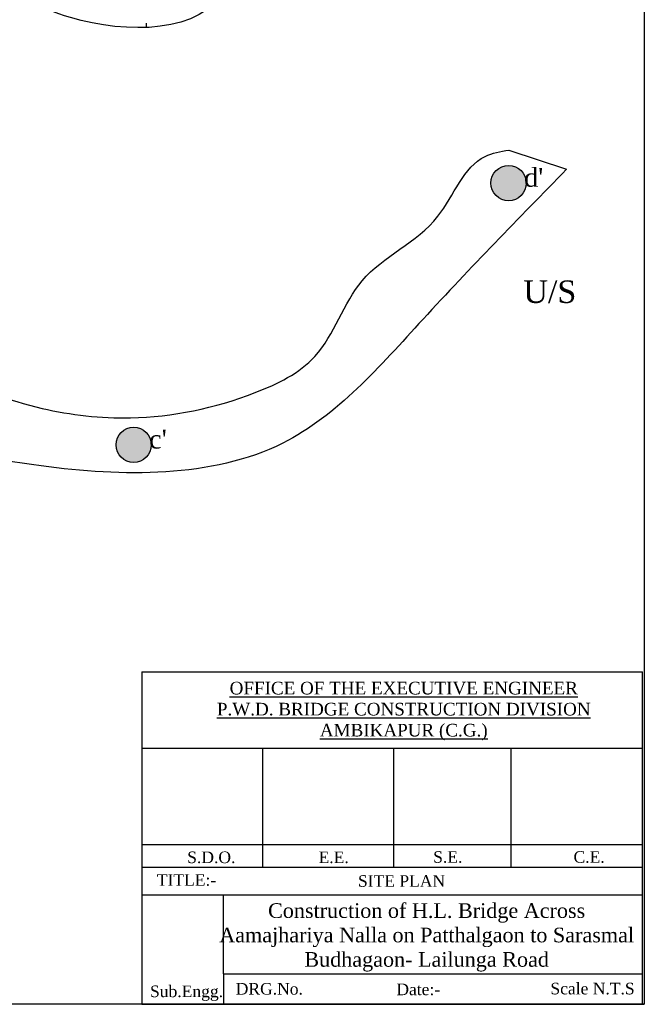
# Model space of a CAD drawing. Header units: millimetres. Extents: x 14920 to 17824, y -2560 to 951.
# Tile 4 of 6: x 16992 to 17824, y -2560 to -1249. Entities that reach past the tile are written whole.
import ezdxf

# ---------------------------------------------------------------- set-up
doc = ezdxf.new("R2010")
doc.units = ezdxf.units.MM
doc.linetypes.add('ACAD_ISO10W100', pattern=[18, 12, -3, 0, -3])
doc.styles.get("Standard").update_dxf_attribs({"font": 'times.ttf', "height": 6})

msp = doc.modelspace()

# ---------------------------------------------------------------- hatches: boundary and pattern name
at = {"ltscale": 100}
h = msp.add_hatch(dxfattribs=at)
h.set_pattern_fill('CROSS', color=256, scale=10, style=0)
h.set_pattern_definition([(0, (0, 0), (63.5, 63.5), [31.75, -95.25]), (90, (15.875, -15.875), (-63.5, 63.5), [31.75, -95.25])])
edge = h.paths.add_edge_path()
edge.add_spline(control_points=[(16518.87276441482, -1195.090802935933), (16526.0879638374, -1196.000260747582), (16554.08296943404, -1196.129357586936), (16595.22448784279, -1163.237776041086), (16666.04619664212, -1199.286184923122), (16739.12494647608, -1191.078331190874), (16839.09322803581, -1192.826533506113), (16948.66430635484, -1192.909064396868), (17074.92925646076, -1268.191103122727), (17288.16055298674, -1269.057914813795), (17272.6623141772, -1093.888048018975), (17152.88458244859, -1053.985354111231), (17075.40580442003, -928.552510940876), (16957.26021401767, -759.3736749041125), (16778.47381524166, -847.3474061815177), (16690.27449316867, -725.7876066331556), (16544.42229240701, -733.6141641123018), (16455.42787558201, -755.3641301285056), (16396.85844582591, -770.3961113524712)], knot_values=[17.76710338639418, 17.76710338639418, 17.76710338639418, 17.76710338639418, 39.81067706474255, 103.8408107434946, 150.7020833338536, 259.5447544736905, 319.9199606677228, 453.2922709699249, 572.7027299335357, 781.6901086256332, 887.9507285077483, 966.6522694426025, 1131.287347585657, 1336.535728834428, 1472.91469306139, 1611.122525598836, 1704.898339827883, 1888.357898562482, 1888.357898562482, 1888.357898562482, 1888.357898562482], degree=3, periodic=0)
edge.add_spline(control_points=[(16396.85844582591, -770.3961113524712), (16404.65758366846, -780.7348102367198), (16421.97107777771, -804.9991874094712), (16432.08138924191, -847.6420336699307), (16453.09401224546, -883.9712322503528), (16451.0005627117, -919.1314056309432), (16461.27244714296, -968.8523975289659), (16462.7101825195, -1008.758612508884), (16463.7343282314, -1037.18510852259)], knot_values=[358.2927312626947, 358.2927312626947, 358.2927312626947, 358.2927312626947, 396.3657892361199, 450.9516744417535, 486.3611474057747, 519.2398434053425, 553.5887186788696, 638.6446480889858, 638.6446480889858, 638.6446480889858, 638.6446480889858], degree=3, periodic=0)
edge.add_line((16463.7343282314, -1037.185108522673), (16463.7343282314, -1088.978481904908))
edge.add_arc((16464.31860412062, -1104.400077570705), 15.43265988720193, 88.71857804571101, 92.16971962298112, ccw=False)
edge.add_arc((16465.6609317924, -1088.994544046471), 0.9974759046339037, 68.66341281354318, 178.6634127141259, ccw=False)
edge.add_arc((16481.25556634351, -1093.330917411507), 16.1161467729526, 50.93013461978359, 160.9301345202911, ccw=False)
edge.add_arc((16496.26397273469, -1083.540364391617), 5.562276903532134, 40.70486514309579, 150.7048650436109, ccw=False)
edge.add_arc((16513.22100495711, -1090.183738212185), 16.36485616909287, 31.12537476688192, 141.1253746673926, ccw=False)
edge.add_arc((16532.03620918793, -1086.439886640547), 6.733100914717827, 25.547056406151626, 135.5470563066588, ccw=False)
edge.add_arc((16544.02953351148, -1093.417772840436), 11.51841143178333, 10.919305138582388, 120.91930503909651, ccw=False)
edge.add_arc((16551.40088896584, -1106.027693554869), 15.30717346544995, -34.90983141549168, 75.09016848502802, ccw=False)
edge.add_arc((16562.6403792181, -1118.593150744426), 4.025586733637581, -39.03930753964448, 70.96069236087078, ccw=False)
edge.add_arc((16562.8447408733, -1124.819780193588), 4.707913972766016, -58.3698446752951, 51.630155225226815, ccw=False)
edge.add_arc((16555.32159889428, -1136.34393110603), 12.50307353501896, -73.0513075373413, 36.9486923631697, ccw=False)
edge.add_arc((16545.68448021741, -1145.078681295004), 13.66794345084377, 236.35100860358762, 346.3510085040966, ccw=False)
edge.add_arc((16524.2148624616, -1146.388841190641), 17.1598855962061, 251.86161513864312, 324.0768876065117, ccw=False)
edge.add_line((16518.87276441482, -1162.696007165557), (16518.87276441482, -1195.090802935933))
edge = h.paths.add_edge_path()
edge.add_spline(control_points=[(16232.75136124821, -1948.301198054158), (16240.98745708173, -1925.352988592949), (16260.83138476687, -1875.479012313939), (16307.84360473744, -1756.424481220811), (16359.80370394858, -1664.830617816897), (16397.6365505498, -1598.139894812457)], knot_values=[0, 0, 0, 0, 71.5738906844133, 157.1105421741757, 386.1780830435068, 386.1780830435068, 386.1780830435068, 386.1780830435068], degree=3, periodic=0)
edge.add_line((16397.63655054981, -1598.139894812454), (16397.6365505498, -1466.461510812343))
edge.add_line((16397.6365505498, -1466.461510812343), (16397.6365505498, -1406.118729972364))
edge.add_spline(control_points=[(16397.63655054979, -1406.118729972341), (16392.30317845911, -1394.098832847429), (16384.65891647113, -1383.034448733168), (16375.34460206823, -1373.131963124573)], knot_values=[39.80065549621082, 39.80065549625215, 39.80065549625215, 39.80065549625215, 79.44158506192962, 79.44158506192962, 79.44158506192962, 79.44158506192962], degree=3, periodic=0)
edge.add_arc((16368.01731493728, -1361.594045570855), 13.66794345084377, 236.35100860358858, 302.41805805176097, ccw=False)
edge.add_arc((16346.54769718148, -1362.904205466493), 17.15988559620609, 251.86161513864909, 324.0768876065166, ccw=False)
edge.add_line((16341.2055991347, -1379.211371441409), (16341.20559913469, -1417.165790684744))
edge.add_line((16341.20559913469, -1417.165790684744), (16330.98073653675, -1417.165790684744))
edge.add_line((16330.98073653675, -1417.165790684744), (16330.98073653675, -1374.134232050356))
edge.add_arc((16322.36007201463, -1365.534876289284), 12.17640243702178, 215.0000000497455, 315.0709001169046, ccw=False)
edge.add_arc((16301.43541771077, -1361.13905844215), 15.79278908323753, 203.8978881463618, 313.8978880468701, ccw=False)
edge.add_arc((16283.86644301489, -1359.945234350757), 8.211586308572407, 182.4069939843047, 292.40699388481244, ccw=False)
edge.add_arc((16282.56990266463, -1346.564932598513), 15.3654798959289, 133.2841425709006, 243.28414247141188, ccw=False)
edge.add_arc((16275.365028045, -1330.623765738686), 5.805604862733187, 125.00000004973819, 234.99999995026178, ccw=False)
edge.add_arc((16286.6514388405, -1320.915441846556), 15.43265988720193, 183.0100176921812, 198.718577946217, ccw=False)
edge.add_spline(control_points=[(16271.24007032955, -1321.725819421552), (16268.23023849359, -1321.345732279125), (16265.22695771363, -1321.05053918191), (16262.23711597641, -1320.842458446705)], knot_values=[191.0681012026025, 191.0681012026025, 191.0681012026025, 191.0681012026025, 199.8164339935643, 199.8164339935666, 199.8164339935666, 199.8164339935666], degree=3, periodic=0)
edge.add_spline(control_points=[(16262.23711597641, -1320.842458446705), (16251.5627333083, -1321.111211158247), (16240.88544211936, -1321.431924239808), (16230.21793002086, -1321.737849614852)], knot_values=[7514.707804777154, 7514.707804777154, 7514.707804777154, 7514.707804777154, 7641.265976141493, 7641.265976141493, 7641.265976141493, 7641.265976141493], degree=3, periodic=0)
edge.add_spline(control_points=[(16230.21793002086, -1321.737849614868), (16179.57315486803, -1327.800560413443), (16049.34918799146, -1399.874559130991), (15769.68866954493, -1382.066622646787), (15318.21948382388, -1638.89679686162), (15632.66200023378, -2011.20760888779), (15901.38941156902, -2024.688016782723), (16058.04671763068, -1923.949365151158), (16153.93764469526, -1982.921091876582), (16204.28181128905, -1963.075939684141), (16232.75136124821, -1948.301198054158)], knot_values=[231.5295088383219, 231.5295088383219, 231.5295088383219, 231.5295088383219, 384.2126156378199, 651.5223976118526, 1108.0048633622, 1466.517567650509, 1721.167214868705, 1893.212018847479, 1943.035006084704, 2036.698310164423, 2036.698310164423, 2036.698310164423, 2036.698310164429], degree=3, periodic=0)
h.paths.add_polyline_path([(16141.76007143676, -1819.205225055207, -0.5205670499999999), (16150.82763842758, -1818.299383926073, -0.5205670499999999), (16177.57696825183, -1820.111069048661, -0.5205670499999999), (16188.4580448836, -1821.922751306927, -0.5205670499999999), (16205.68642404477, -1829.622412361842, -0.5205670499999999), (16214.30061362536, -1853.174313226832, -0.5205670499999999), (16216.11412952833, -1859.515209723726, -0.5205670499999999), (16215.66075211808, -1867.21486791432, -0.5205670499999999), (16209.31345585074, -1886.69047796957, -0.52056705), (16188.4580448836, -1894.84305958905, -0.325958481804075), (16169.21978500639, -1901.082536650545), (16169.21978500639, -1939.03695589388), (16158.99492240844, -1939.03695589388), (16158.99492240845, -1896.005397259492, -0.4666843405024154), (16140.39993294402, -1894.390139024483, -0.52056705), (16115.01074787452, -1889.40800708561, -0.5205670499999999), (16103.67628757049, -1882.161266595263, -0.52056705), (16100.04925576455, -1857.250604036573, -0.5205670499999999), (16100.04925576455, -1847.739257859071, -0.5205670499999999), (16115.01074787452, -1827.357806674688, -0.5205670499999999), (16116.37088010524, -1826.451965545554, -0.52056705)], flags=16)
h.paths.add_polyline_path([(16135.1546040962, -1835.315477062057, -0.52056705), (16147.51308830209, -1833.257807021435, -0.52056705), (16170.17030517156, -1825.541544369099, -0.5205670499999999), (16191.28271621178, -1835.315477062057, -0.5205670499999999), (16198.49183095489, -1846.632659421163, -0.5205670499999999), (16196.43208567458, -1856.921009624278, -0.5205670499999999), (16189.73790412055, -1868.752609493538, -0.5205670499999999), (16179.43917145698, -1876.983289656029, -0.52056705), (16168.62549934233, -1883.156299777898, -0.5205670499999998), (16157.29688777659, -1883.156299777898, -0.52056705), (16152.6624577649, -1881.098629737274, -0.52056705), (16137.72928882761, -1874.41120210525, -0.5205670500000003), (16130.52017408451, -1869.267027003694, -0.5205670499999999), (16127.94548935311, -1856.921009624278, -0.5205670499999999), (16127.94548935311, -1842.517319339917, -0.5205670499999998)], flags=0)
h.paths.add_polyline_path([(16147.91200481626, -1836.944765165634, -0.5205670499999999), (16153.43553697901, -1835.342776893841, -0.5205670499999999), (16157.1772829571, -1835.342776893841, -0.5205670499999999), (16164.12624156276, -1834.274783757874, -0.5205670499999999), (16173.92605305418, -1835.342776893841, -0.52056705), (16179.6277650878, -1840.326741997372, -0.5205670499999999), (16180.69683805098, -1844.954709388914, -0.5205670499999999), (16178.73687199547, -1851.718660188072, -0.52056705), (16176.77691220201, -1856.168630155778, -0.52056705), (16173.0351662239, -1862.398585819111, -0.52056705), (16166.26438122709, -1868.806538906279, -0.5205670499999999), (16156.99910308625, -1868.628541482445, -0.5205670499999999), (16146.13021863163, -1864.534569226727, -0.5205670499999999), (16143.63572548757, -1863.11057837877, -0.5205670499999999), (16141.67575943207, -1858.660611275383, -0.52056705), (16141.67575943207, -1852.074657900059, -0.52056705), (16143.63572548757, -1844.242713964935, -0.52056705)], flags=0)
h.paths.add_polyline_path([(16431.71176083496, -861.0951235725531), (16499.04233040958, -861.0951235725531), (16499.04233040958, -899.7847414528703), (16431.71176083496, -899.7847414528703)], flags=25)
h = msp.add_hatch(color=256, dxfattribs=at)
h.set_gradient(color1=(210, 103, 45), one_color=1, tint=1)
h.paths.add_polyline_path([(17619.47840207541, -1466.886120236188, 1), (17666.47968464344, -1466.886120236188, 1)])
h = msp.add_hatch(color=256, dxfattribs=at)
h.set_gradient(color1=(210, 103, 45), one_color=1, tint=1)
h.paths.add_polyline_path([(17120.47961550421, -1815.357514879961, 1), (17167.48089807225, -1815.357514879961, 1)])

# ---------------------------------------------------------------- linework, layer by layer
msp.add_line((17643.36249460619, -1422.942517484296), (17720.24341509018, -1448.47909485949), dxfattribs=at)
at = {"color": 0, "ltscale": 10}
msp.add_line((17155.02471141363, -2117.572145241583), (17820.9925624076, -2117.572145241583), dxfattribs=at)
msp.add_line((17155.02471141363, -2117.572145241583), (17820.9925624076, -2117.572145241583), dxfattribs=at)
at = {"linetype": 'ACAD_ISO10W100', "ltscale": 100}
for p, q in [((17155.02471141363, -2117.572145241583), (17155.02471141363, -2560.136479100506)), ((17820.9925624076, -2560.06733972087), (17820.9925624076, -2117.572145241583)), ((17263.68333887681, -2519.63021746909), (17263.68333887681, -2414.2710440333)), ((17263.68333887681, -2519.63021746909), (17263.68333887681, -2560.136479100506)), ((17155.02471141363, -2560.136479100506), (17823.5952002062, -2560.136479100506))]:
    msp.add_line(p, q, dxfattribs=at)
at = {"ltscale": 100}
msp.add_lwpolyline([(17823.5952002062, -2560.136479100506), (14920, -2560.136479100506), (14920, -430), (17823.5952002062, -430)], close=True, dxfattribs=at)
at = {"color": 0}
for points in [[(17155.02471141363, -2219.214371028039), (17820.9925624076, -2219.214371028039)], [(17315.28773980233, -2219.214371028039), (17315.28773980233, -2377.457500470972)], [(17490, -2219.214371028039), (17490, -2377.457500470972)], [(17645.99496881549, -2219.214371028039), (17645.99496881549, -2377.457500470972)], [(17155.02471141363, -2347.617177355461), (17820.9925624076, -2347.617177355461)], [(17155.02471141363, -2377.457500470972), (17820.99256240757, -2377.457500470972)], [(17155.02471141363, -2377.457500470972), (17820.9925624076, -2377.457500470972)], [(17155.02471141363, -2414.2710440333), (17820.9925624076, -2414.2710440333)], [(17263.68333887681, -2519.63021746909), (17820.9925624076, -2519.63021746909)]]:
    msp.add_lwpolyline(points, dxfattribs=at)
at = {"ltscale": 100}
for centre in [(17642.97904335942, -1466.886120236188), (17143.98025678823, -1815.357514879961)]:
    msp.add_circle(centre, 23.50064128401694, dxfattribs=at)
msp.add_open_spline([(16396.85844582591, -770.3961113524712), (16455.42787558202, -755.3641301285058), (16544.42229240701, -733.6141641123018), (16690.27449316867, -725.7876066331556), (16778.47381524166, -847.3474061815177), (16957.26021401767, -759.3736749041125), (17075.40580442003, -928.552510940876), (17152.88458244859, -1053.985354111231), (17272.6623141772, -1093.888048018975), (17288.16055298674, -1269.057914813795), (17074.92925646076, -1268.191103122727), (16948.66430635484, -1192.909064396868), (16839.09322803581, -1192.826533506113), (16739.12494647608, -1191.078331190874), (16666.04619664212, -1199.286184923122), (16595.22448784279, -1163.237776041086), (16536.75941058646, -1209.979095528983), (16489.10303168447, -1186.771026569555), (16463.7343282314, -1179.8692550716)], degree=3, knots=[17.76710338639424, 17.76710338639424, 17.76710338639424, 17.76710338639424, 201.226662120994, 295.002476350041, 433.2103088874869, 569.589273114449, 774.8376543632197, 939.4727325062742, 1018.174273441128, 1124.434893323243, 1333.422272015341, 1452.832730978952, 1586.205041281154, 1646.580247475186, 1755.422918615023, 1802.284191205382, 1866.314324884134, 1944.33315268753, 1944.333152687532, 1944.333152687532, 1944.333152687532], dxfattribs=at)
for points in [[(14992.0947837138, -1222.761634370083), (15265.77848132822, -1170.672987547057), (15339.62964024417, -1070.83641900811), (15496.02032314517, -1049.132817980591), (15595.93659756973, -1083.858580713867), (15682.82030916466, -1127.265785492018), (15730.606352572, -1183.695149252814), (15873.96448279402, -1209.739472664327), (16078.88076915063, -1252.057628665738), (16183.26738835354, -1247.800350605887), (16338.78215264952, -1252.057628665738), (16421.86538017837, -1249.928988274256), (16566.728443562, -1273.344027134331), (16632.76895775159, -1283.987226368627), (16658.33302776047, -1377.64737908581), (16691.80799016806, -1585.157850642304), (16721.89517810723, -1641.943874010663), (16887.93646568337, -1724.871890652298), (17022.2344282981, -1766.806526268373), (17139.74514368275, -1779.386914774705), (17305.51919041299, -1745.839208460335), (17385.25860079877, -1697.614377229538), (17448.21076902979, -1596.971252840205), (17548.93424225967, -1511.005250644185), (17611.88641049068, -1431.329444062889), (17643.36249460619, -1422.942517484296)], [(17720.24341509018, -1448.47909485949), (17529.09924146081, -1648.152231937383), (17342.29925544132, -1813.099606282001), (17020.82951441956, -1843.484649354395), (16820.99697064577, -1795.736724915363), (16642.88535477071, -1665.515113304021), (16616.8202392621, -1483.204857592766), (16560.34582571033, -1392.049728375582), (16464.77373889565, -1339.961084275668), (16195.4342288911, -1322.59820290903), (16004.29005526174, -1318.257483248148), (15626.34589561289, -1300.894599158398), (15461.26683749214, -1309.576041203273), (15252.74592357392, -1326.938922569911), (15018.15989414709, -1361.664685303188)]]:
    msp.add_spline(points, degree=3, dxfattribs=at)

# ---------------------------------------------------------------- texts
at = {"linetype": 'ACAD_ISO10W100', "attachment_point": 1}
for s, insert, char_height, width in [(" d'", (17663.50232493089, -1446.83002327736), 25, 18.445782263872), ('U/S', (17662.59297250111, -1596.461806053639), 30, 553.2359695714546), (" c'", (17164.5035383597, -1795.301417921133), 25, 18.445782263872)]:
    msp.add_mtext(s, dxfattribs=dict(at, insert=insert, char_height=char_height, width=width))
at = {"color": 0}
for s, insert, char_height, width, attachment_point in [('{\\LOFFICE OF THE EXECUTIVE ENGINEER \\PP.W.D. BRIDGE CONSTRUCTION DIVISION \\PAMBIKAPUR (C.G.)}', (17503.44760203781, -2130.806211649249), 16.792059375, 685.4076278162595, 2), ('S.D.O.', (17215.21536060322, -2356.729859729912), 15.44682664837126, 27.34691330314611, 1), ('E.E.', (17390.06947626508, -2356.729859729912), 15.44682664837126, 27.34691330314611, 1), ('S.E.', (17542.58661279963, -2356.290037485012), 15.44682664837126, 27.34691330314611, 1), ('C.E.', (17729.39748451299, -2356.290037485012), 15.44682664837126, 27.34691330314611, 1), ('TITLE:-', (17174.76961149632, -2386.926655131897), 15.44682664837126, 27.34691330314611, 1), ('SITE PLAN', (17442.50825530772, -2388.255835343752), 15.44682664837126, 164.4857642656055, 1), ('Construction of H.L. Bridge Across Aamajhariya Nalla on Patthalgaon to Sarasmal Budhagaon- Lailunga Road', (17533.9016390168, -2425.609321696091), 19.5, 578.3046794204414, 2), ('Sub.Engg.', (17165.74735743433, -2535.125246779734), 15.44682664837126, 27.34691330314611, 1), ('DRG.No.', (17279.80257647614, -2531.795528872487), 15.44682664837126, 27.34691330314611, 1), ('Date:-', (17493.57930637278, -2532.526910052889), 15.44682664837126, 27.34691330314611, 1), ('Scale N.T.S', (17698.63778313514, -2531.458505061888), 15.44682664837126, 219.7774750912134, 1)]:
    msp.add_mtext(s, dxfattribs=dict(at, insert=insert, char_height=char_height, width=width, attachment_point=attachment_point))

doc.saveas('drawing.dxf')
